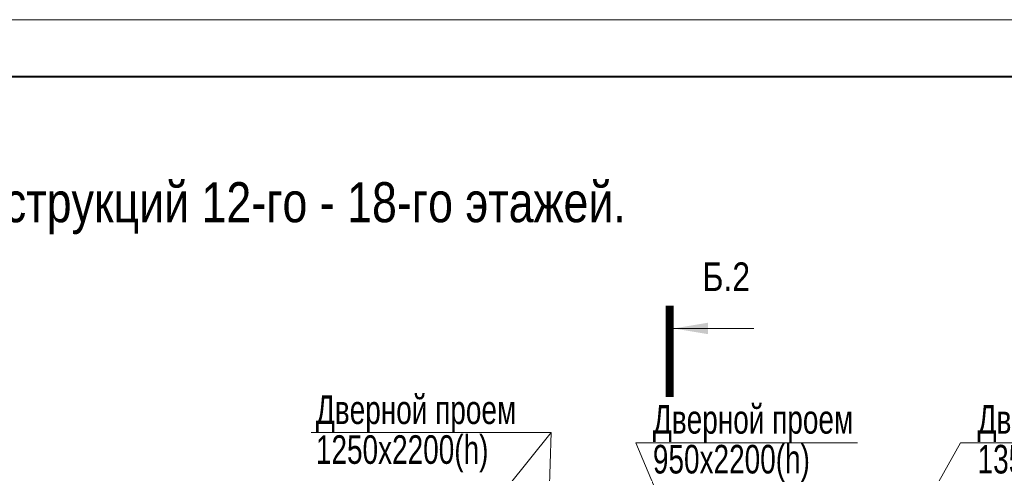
# Model space of a CAD drawing. Extents: x -8631841 to -8525813, y 4017860 to 4564755.
# Tile 56 of 112: x -8578851 to -8561635, y 4312257 to 4320188. Entities that reach past the tile are written whole.
import ezdxf
from ezdxf.enums import TextEntityAlignment as Align

# ---------------------------------------------------------------- set-up
doc = ezdxf.new("R2010")
doc.units = 0
doc.header["$LTSCALE"] = 1000
doc.header["$MEASUREMENT"] = 0
for name, color, linetype, lineweight in [('CК-400-Т(двери)', 7, 'Continuous', 20), ('СК-200-Р(амка)', 7, 'Continuous', 40), ('СК-210-Р-РАМКА ЛИНИИ ТОНКИЕ', 7, 'Continuous', 15), ('СК-220-Р-РАМКА ТЕКСТ', 7, 'Continuous', 15), ('СК-400-Т(екст)', 7, 'Continuous', 20), ('СК-500-С(ечения)', 5, 'Continuous', 40)]:
    doc.layers.add(name, color=color, linetype=linetype, lineweight=lineweight)
doc.styles.add('ARIAL_annotative', font='arial.ttf', dxfattribs={"width": 0.8, "height": 2.5})
doc.styles.add('RUSS', font='arial.ttf', dxfattribs={"width": 0.8})

# ---------------------------------------------------------------- blocks, each defined once
blk = doc.blocks.new('Сечение')
at = {"layer": 'СК-500-С(ечения)', "linetype": 'Continuous', "lineweight": 15, "ltscale": 100}
blk.add_line((-200, -35), (-200, -735), dxfattribs=at)
at = {"layer": 'СК-500-С(ечения)', "linetype": 'Continuous', "ltscale": 100, "const_width": 70}
blk.add_lwpolyline([(-400, 0), (400, 0)], dxfattribs=at)
at = {"layer": 'СК-500-С(ечения)', "linetype": 'Continuous', "ltscale": 100}
blk.add_solid([(-200, -35), (-250.3, -335.5), (-149.7, -335.5)], dxfattribs=at)
blk = doc.blocks.new('*U1229')
at = {"layer": 'СК-400-Т(екст)', "ltscale": 100, "xscale": 0.01, "yscale": 0.01, "zscale": 0.01, "rotation": 89.99999999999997}
blk.add_blockref('Сечение', (0, -120.17), dxfattribs=at)
at = {"layer": 'СК-500-С(ечения)', "color": 0, "ltscale": 100, "style": 'ARIAL_annotative', "width": 0.8}
blk.add_attdef('НОМЕР_СЕЧЕНИЯ_1_1(НОМЕР_ЛИСТА)', text='', height=2.5, rotation=180, dxfattribs=at).set_placement((6.74, -1.226), align=Align.RIGHT)
blk.add_attdef('НОМЕР_СЕЧЕНИЯ_2_1(НОМЕР_ЛИСТА)', text='', height=2.5, rotation=180, dxfattribs=at).set_placement((6.74, -122.203), align=Align.BOTTOM_LEFT)

msp = doc.modelspace()

# ---------------------------------------------------------------- linework, layer by layer
at = {"layer": 'CК-400-Т(двери)'}
for p, q in [((-8569560.3, 4312973.5), (-8569667.1, 4309611.2)), ((-8568077.1, 4312790.9), (-8566274, 4308503.1)), ((-8562399.7, 4312790.9), (-8566395.3, 4305692.2))]:
    msp.add_line(p, q, dxfattribs=at)
at = {"layer": 'CК-400-Т(двери)', "color": 7}
for points in [[(-8573755.2, 4312973.5), (-8569560.3, 4312973.5), (-8572257.1, 4309606.7)], [(-8568077.1, 4312790.9), (-8564203.3, 4312790.9), (-8564203.3, 4312790.9)], [(-8562399.7, 4312790.9), (-8558525.9, 4312790.9), (-8558525.9, 4312790.9)]]:
    msp.add_lwpolyline(points, dxfattribs=at)
at = {"layer": 'СК-200-Р(амка)'}
msp.add_line((-8529183.8, 4319187.6), (-8608183.8, 4319187.6), dxfattribs=at)
at = {"layer": 'СК-210-Р-РАМКА ЛИНИИ ТОНКИЕ'}
msp.add_line((-8612183.8, 4320187.6), (-8528183.8, 4320187.6), dxfattribs=at)

# ---------------------------------------------------------------- block references
at = {"layer": 'СК-500-С(ечения)'}
ref = msp.add_blockref('*U1229', (-8567484.4, 4290355.7), dxfattribs=dict(at, xscale=-200, yscale=200, zscale=200, rotation=180))
ref.add_attrib('НОМЕР_СЕЧЕНИЯ_2_1(НОМЕР_ЛИСТА)', 'Б.2', dxfattribs={"color": 1, "ltscale": 100, "height": 500, "style": 'ARIAL_annotative', "width": 0.8}).set_placement((-8566912.2, 4315294.4), align=Align.BOTTOM_LEFT)

# ---------------------------------------------------------------- texts
at = {"layer": 'CК-400-Т(двери)', "color": 7, "char_height": 500, "width": 4535.799, "attachment_point": 1, "line_spacing_factor": 0.835689, "style": 'RUSS'}
for s, insert in [('{\\W0.7;Дверной проем\\P1250х2200(h)}', (-8573671.9, 4313619.2)), ('{\\W0.7;Дверной проем\\P950х2200(h)}', (-8567778.9, 4313450.7)), ('{\\W0.7;Дверной проем\\P1350х2200(h)}', (-8562101.5, 4313450.7))]:
    msp.add_mtext(s, dxfattribs=dict(at, insert=insert))
at = {"layer": 'СК-220-Р-РАМКА ТЕКСТ', "color": 7, "style": 'RUSS', "width": 0.8}
msp.add_text('Схема несущих конструкций 12-го - 18-го этажей.', height=700, dxfattribs=at).set_placement((-8586257.6, 4316646.8))

doc.saveas('drawing.dxf')
